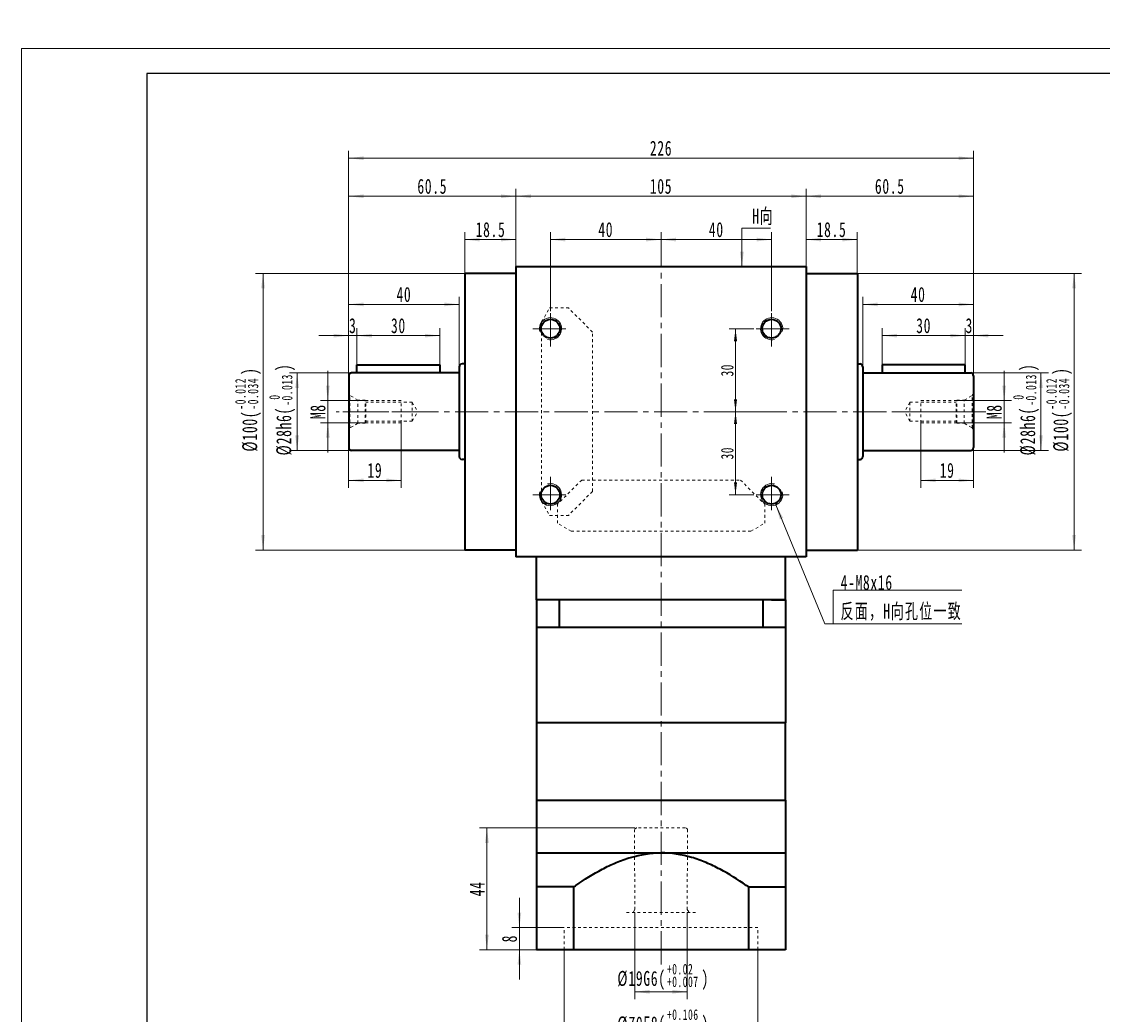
# Model space of a CAD drawing. Header units: millimetres. Extents: x 2895 to 3655, y -169 to 378.
# Tile 2 of 8: x 2895 to 3285, y 19 to 378. Entities that reach past the tile are written whole.
import ezdxf

# ---------------------------------------------------------------- set-up
doc = ezdxf.new("R2010")
doc.units = ezdxf.units.MM
doc.linetypes.add('点画线', pattern=[18, 12, -2, 2, -2])
doc.linetypes.add('虚线', pattern=[2, 1, -1])
doc.layers.get('0').update_dxf_attribs({"lineweight": 35})
for name, color, linetype, lineweight in [('CDRAFT0', 7, 'Continuous', 35), ('EB0', 7, 'Continuous', 35), ('EB0_1', 7, 'Continuous', 35), ('中心线层', 1, '点画线', 18), ('图框_外框线', 7, 'Continuous', 18), ('尺寸线层', 3, 'Continuous', 18), ('粗实线层', 7, 'Continuous', 35), ('粗实线层_1', 7, 'Continuous', 35), ('虚线层', 6, '虚线', 18)]:
    doc.layers.add(name, color=color, linetype=linetype, lineweight=lineweight)
doc.styles.add('标准', font='txt', dxfattribs={"width": 0.667})
doc.dimstyles.new('a4-1-1', dxfattribs={"dimtxt": 3, "dimasz": 3, "dimexe": 1.5, "dimexo": 0, "dimgap": 0.5, "dimtad": 1, "dimdec": 3, "dimdsep": 46, "dimtxsty": '标准', "dimblk": '_CAXARROW', "dimcen": 0, "dimdle": 6, "dimazin": 2, "dimtfac": 0.707107, "dimtdec": 3, "dimtix": 1, "dimtmove": 2, "dimatfit": 3, "dimfxl": 0, "dimfrac": 2, "dimtolj": 1, "dimarcsym": 0})
doc.dimstyles.new('a4-1-1.5', dxfattribs={"dimtxt": 4.5, "dimasz": 4.5, "dimexe": 2.25, "dimexo": 0, "dimgap": 0.75, "dimtad": 1, "dimdec": 3, "dimdsep": 46, "dimtxsty": '标准', "dimblk": '_CAXARROW', "dimcen": 0, "dimdle": 9, "dimazin": 2, "dimtfac": 0.707107, "dimtdec": 3, "dimtix": 1, "dimtmove": 2, "dimatfit": 3, "dimfxl": 0, "dimfrac": 2, "dimtolj": 1, "dimarcsym": 0})

# ---------------------------------------------------------------- blocks, each defined once
blk = doc.blocks.new('m8-11111_3_1')
at = {"layer": '中心线层', "linetype": '点画线', "lineweight": 18}
blk.add_line((27.67, 0), (-2.1, 0), dxfattribs=at)
at = {"layer": '粗实线层', "color": 6, "linetype": '虚线', "lineweight": 18}
for p, q in [((0, -6.6), (0, 6.6)), ((0, 6.6), (0.43, 5.86)), ((3.3, 4.2), (0.43, 5.86)), ((0.43, -5.86), (0.43, 5.86)), ((6, 4.2), (3.3, 4.2)), ((3.3, -4.2), (3.3, 4.2)), ((6.2, 4), (6, 4.2)), ((6, -4.2), (6, 4.2)), ((19, 4), (6.2, 4)), ((6.2, -4), (6.2, 4)), ((19, -4), (19, 4)), ((23, 3.4), (6.2, 3.4)), ((23, 3.4), (24.96, 0)), ((23, 3.4), (23, -3.4)), ((23, -3.4), (24.96, 0)), ((23, -3.4), (6.2, -3.4)), ((0, -6.6), (0.43, -5.86)), ((3.3, -4.2), (0.43, -5.86)), ((6, -4.2), (3.3, -4.2)), ((6.2, -4), (6, -4.2)), ((19, -4), (6.2, -4))]:
    blk.add_line(p, q, dxfattribs=at)
blk = doc.blocks.new('*X3')
at = {"layer": '尺寸线层', "linetype": 'Continuous'}
for points in [[(3005.3, 241.25), (3005.97, 246.65), (3004.62, 246.65)], [(3005.3, 233.25), (3005.97, 227.85), (3004.62, 227.85)]]:
    blk.add_hatch(color=0, dxfattribs=at).paths.add_polyline_path(points, flags=0)
at = {"layer": '尺寸线层', "color": 0, "linetype": 'Continuous'}
for p, q in [((3005.3, 252.05), (3005.3, 222.45)), ((3019.03, 241.25), (3002.6, 241.25)), ((3019.03, 233.25), (3002.6, 233.25))]:
    blk.add_line(p, q, dxfattribs=at)
at = {"layer": '尺寸线层', "color": 0, "insert": (3001.73, 237.25), "char_height": 5.4, "width": 10.8, "attachment_point": 5, "rotation": 90, "line_spacing_factor": 1.15057, "style": '标准'}
blk.add_mtext('\\T1.1;M8', dxfattribs=at)
blk = doc.blocks.new('_CAXARROW')
blk.add_hatch(color=0).paths.add_polyline_path([(0, 0), (-1, 0.125), (-1, -0.125)], flags=0)
blk = doc.blocks.new('*X4')
at = {"layer": '尺寸线层', "linetype": 'Continuous'}
for points in [[(3012.83, 212.43), (3018.23, 213.1), (3018.23, 211.75)], [(3031.83, 212.43), (3026.43, 213.1), (3026.43, 211.75)]]:
    blk.add_hatch(color=0, dxfattribs=at).paths.add_polyline_path(points, flags=0)
at = {"layer": '尺寸线层', "color": 0, "linetype": 'Continuous'}
for p, q in [((3031.83, 233.25), (3031.83, 209.73)), ((3012.83, 224.25), (3012.83, 209.73)), ((3012.83, 212.43), (3031.83, 212.43))]:
    blk.add_line(p, q, dxfattribs=at)
at = {"layer": '尺寸线层', "color": 0, "insert": (3022.33, 216), "char_height": 5.4, "width": 10.8, "attachment_point": 5, "line_spacing_factor": 1.15057, "style": '标准'}
blk.add_mtext('\\T1.1;19', dxfattribs=at)
blk = doc.blocks.new('*X6')
at = {"layer": '尺寸线层', "color": 0, "char_height": 5.4, "attachment_point": 1, "rotation": 90, "line_spacing_factor": 1.15057, "style": '标准'}
for s, insert, width in [('\\T1.1;)', (2986.65, 251.92), 126.3617), ('\\T1.1;{\\H0.707107x;-0.013}', (2988.64, 239.38), 45.8159), ('\\T1.1;{\\H0.707107x;0}', (2984.09, 241.59), 45.8159), ('\\T1.1;%%C28h6(', (2986.65, 221.46), 126.3617)]:
    blk.add_mtext(s, dxfattribs=dict(at, insert=insert, width=width))
blk = doc.blocks.new('*X5')
at = {"layer": '尺寸线层', "linetype": 'Continuous'}
for points in [[(2994.18, 251.25), (2994.86, 245.85), (2993.51, 245.85)], [(2994.18, 223.25), (2994.86, 228.65), (2993.51, 228.65)]]:
    blk.add_hatch(color=0, dxfattribs=at).paths.add_polyline_path(points, flags=0)
at = {"layer": '尺寸线层', "color": 0, "linetype": 'Continuous'}
for p, q in [((3013.83, 251.25), (2991.48, 251.25)), ((2994.18, 251.25), (2994.18, 223.25)), ((3013.83, 223.25), (2991.48, 223.25))]:
    blk.add_line(p, q, dxfattribs=at)
at = {"layer": '尺寸线层', "color": 0}
blk.add_blockref('*X6', (0, 0), dxfattribs=at)
blk = doc.blocks.new('*X8')
at = {"layer": '尺寸线层', "color": 0, "char_height": 5.4, "attachment_point": 1, "rotation": 90, "line_spacing_factor": 1.15057, "style": '标准'}
for s, insert, width in [('\\T1.1;{\\H0.707107x;-0.012}', (2971.77, 238.01), 45.8159), ('\\T1.1;)', (2974.33, 250.55), 115.3966), ('\\T1.1;{\\H0.707107x;-0.034}', (2976.32, 238.01), 45.8159), ('\\T1.1;%%C100(', (2974.33, 222.83), 115.3966)]:
    blk.add_mtext(s, dxfattribs=dict(at, insert=insert, width=width))
blk = doc.blocks.new('*X7')
at = {"layer": '尺寸线层', "linetype": 'Continuous'}
for points in [[(2981.86, 287.25), (2982.53, 281.85), (2981.18, 281.85)], [(2981.86, 187.25), (2982.53, 192.65), (2981.18, 192.65)]]:
    blk.add_hatch(color=0, dxfattribs=at).paths.add_polyline_path(points, flags=0)
at = {"layer": '尺寸线层', "color": 0, "linetype": 'Continuous'}
for p, q in [((3054.83, 287.25), (2979.16, 287.25)), ((2981.86, 287.25), (2981.86, 187.25)), ((3054.83, 187.25), (2979.16, 187.25))]:
    blk.add_line(p, q, dxfattribs=at)
at = {"layer": '尺寸线层', "color": 0}
blk.add_blockref('*X8', (0, 0), dxfattribs=at)
blk = doc.blocks.new('*X9')
at = {"layer": '尺寸线层', "linetype": 'Continuous'}
for points in [[(3073.33, 315.14), (3078.73, 315.82), (3078.73, 314.47)], [(3178.33, 315.14), (3172.93, 315.82), (3172.93, 314.47)]]:
    blk.add_hatch(color=0, dxfattribs=at).paths.add_polyline_path(points, flags=0)
at = {"layer": '尺寸线层', "color": 0, "linetype": 'Continuous'}
for p, q in [((3073.33, 289.75), (3073.33, 317.84)), ((3178.33, 289.75), (3178.33, 317.84)), ((3073.33, 315.14), (3178.33, 315.14))]:
    blk.add_line(p, q, dxfattribs=at)
at = {"layer": '尺寸线层', "color": 0, "insert": (3125.83, 318.71), "char_height": 5.4, "width": 14.0022, "attachment_point": 5, "line_spacing_factor": 1.15057, "style": '标准'}
blk.add_mtext('\\T1.1;105', dxfattribs=at)
blk = doc.blocks.new('*X10')
at = {"layer": '尺寸线层', "linetype": 'Continuous'}
for points in [[(3054.83, 299.49), (3060.23, 298.81), (3060.23, 300.16)], [(3073.33, 299.49), (3067.93, 298.81), (3067.93, 300.16)]]:
    blk.add_hatch(color=0, dxfattribs=at).paths.add_polyline_path(points, flags=0)
at = {"layer": '尺寸线层', "color": 0, "linetype": 'Continuous'}
for p, q in [((3054.83, 287.25), (3054.83, 302.19)), ((3073.33, 289.75), (3073.33, 302.19)), ((3073.33, 299.49), (3054.83, 299.49))]:
    blk.add_line(p, q, dxfattribs=at)
at = {"layer": '尺寸线层', "color": 0, "insert": (3064.16, 303.06), "char_height": 5.4, "width": 19.4848, "attachment_point": 5, "line_spacing_factor": 1.15057, "style": '标准'}
blk.add_mtext('\\T1.1;18.5', dxfattribs=at)
blk = doc.blocks.new('*X11')
at = {"layer": '尺寸线层', "linetype": 'Continuous'}
for points in [[(3012.83, 264.75), (3007.43, 265.42), (3007.43, 264.07)], [(3015.83, 264.75), (3021.23, 265.42), (3021.23, 264.07)]]:
    blk.add_hatch(color=0, dxfattribs=at).paths.add_polyline_path(points, flags=0)
at = {"layer": '尺寸线层', "color": 0, "linetype": 'Continuous'}
for p, q in [((3012.83, 250.25), (3012.83, 267.45)), ((3015.83, 254.25), (3015.83, 267.45)), ((3002.03, 264.75), (3026.63, 264.75))]:
    blk.add_line(p, q, dxfattribs=at)
at = {"layer": '尺寸线层', "color": 0, "insert": (3014.33, 268.32), "char_height": 5.4, "width": 10.8, "attachment_point": 5, "line_spacing_factor": 1.15057, "style": '标准'}
blk.add_mtext('\\T1.1;3', dxfattribs=at)
blk = doc.blocks.new('*X12')
at = {"layer": '尺寸线层', "linetype": 'Continuous'}
for points in [[(3015.83, 264.75), (3021.23, 265.42), (3021.23, 264.07)], [(3045.83, 264.75), (3040.43, 265.42), (3040.43, 264.07)]]:
    blk.add_hatch(color=0, dxfattribs=at).paths.add_polyline_path(points, flags=0)
at = {"layer": '尺寸线层', "color": 0, "linetype": 'Continuous'}
for p, q in [((3015.83, 254.25), (3015.83, 267.45)), ((3045.83, 254.25), (3045.83, 267.45)), ((3015.83, 264.75), (3045.83, 264.75))]:
    blk.add_line(p, q, dxfattribs=at)
at = {"layer": '尺寸线层', "color": 0, "insert": (3030.83, 268.32), "char_height": 5.4, "width": 10.8, "attachment_point": 5, "line_spacing_factor": 1.15057, "style": '标准'}
blk.add_mtext('\\T1.1;30', dxfattribs=at)
blk = doc.blocks.new('*X13')
at = {"layer": '尺寸线层', "linetype": 'Continuous'}
for points in [[(3012.83, 276.04), (3018.23, 275.36), (3018.23, 276.71)], [(3052.83, 276.04), (3047.43, 275.36), (3047.43, 276.71)]]:
    blk.add_hatch(color=0, dxfattribs=at).paths.add_polyline_path(points, flags=0)
at = {"layer": '尺寸线层', "color": 0, "linetype": 'Continuous'}
for p, q in [((3012.83, 250.25), (3012.83, 278.74)), ((3052.83, 253.5), (3052.83, 278.74)), ((3052.83, 276.04), (3012.83, 276.04))]:
    blk.add_line(p, q, dxfattribs=at)
at = {"layer": '尺寸线层', "color": 0, "insert": (3032.83, 279.61), "char_height": 5.4, "width": 10.8, "attachment_point": 5, "line_spacing_factor": 1.15057, "style": '标准'}
blk.add_mtext('\\T1.1;40', dxfattribs=at)
blk = doc.blocks.new('*X14')
at = {"layer": '尺寸线层', "linetype": 'Continuous'}
for points in [[(3012.83, 315.14), (3018.23, 315.82), (3018.23, 314.47)], [(3073.33, 315.14), (3067.93, 315.82), (3067.93, 314.47)]]:
    blk.add_hatch(color=0, dxfattribs=at).paths.add_polyline_path(points, flags=0)
at = {"layer": '尺寸线层', "color": 0, "linetype": 'Continuous'}
for p, q in [((3012.83, 250.25), (3012.83, 317.84)), ((3073.33, 289.75), (3073.33, 317.84)), ((3012.83, 315.14), (3073.33, 315.14))]:
    blk.add_line(p, q, dxfattribs=at)
at = {"layer": '尺寸线层', "color": 0, "insert": (3043.08, 318.71), "char_height": 5.4, "width": 19.6405, "attachment_point": 5, "line_spacing_factor": 1.15057, "style": '标准'}
blk.add_mtext('\\T1.1;60.5', dxfattribs=at)
blk = doc.blocks.new('*X15')
at = {"layer": '尺寸线层', "linetype": 'Continuous'}
for points in [[(3235.83, 264.75), (3230.43, 264.07), (3230.43, 265.42)], [(3238.83, 264.75), (3244.23, 264.07), (3244.23, 265.42)]]:
    blk.add_hatch(color=0, dxfattribs=at).paths.add_polyline_path(points, flags=0)
at = {"layer": '尺寸线层', "color": 0, "linetype": 'Continuous'}
for p, q in [((3235.83, 254.25), (3235.83, 267.45)), ((3238.83, 250.25), (3238.83, 267.45)), ((3249.63, 264.75), (3225.03, 264.75))]:
    blk.add_line(p, q, dxfattribs=at)
at = {"layer": '尺寸线层', "color": 0, "insert": (3237.33, 268.32), "char_height": 5.4, "width": 10.8, "attachment_point": 5, "line_spacing_factor": 1.15057, "style": '标准'}
blk.add_mtext('\\T1.1;3', dxfattribs=at)
blk = doc.blocks.new('*X16')
at = {"layer": '尺寸线层', "linetype": 'Continuous'}
for points in [[(3205.83, 264.75), (3211.23, 264.07), (3211.23, 265.42)], [(3235.83, 264.75), (3230.43, 264.07), (3230.43, 265.42)]]:
    blk.add_hatch(color=0, dxfattribs=at).paths.add_polyline_path(points, flags=0)
at = {"layer": '尺寸线层', "color": 0, "linetype": 'Continuous'}
for p, q in [((3205.83, 254.25), (3205.83, 267.45)), ((3235.83, 254.25), (3235.83, 267.45)), ((3235.83, 264.75), (3205.83, 264.75))]:
    blk.add_line(p, q, dxfattribs=at)
at = {"layer": '尺寸线层', "color": 0, "insert": (3220.83, 268.32), "char_height": 5.4, "width": 10.8, "attachment_point": 5, "line_spacing_factor": 1.15057, "style": '标准'}
blk.add_mtext('\\T1.1;30', dxfattribs=at)
blk = doc.blocks.new('*X17')
at = {"layer": '尺寸线层', "linetype": 'Continuous'}
for points in [[(3198.83, 276.04), (3204.23, 276.71), (3204.23, 275.36)], [(3238.83, 276.04), (3233.43, 276.71), (3233.43, 275.36)]]:
    blk.add_hatch(color=0, dxfattribs=at).paths.add_polyline_path(points, flags=0)
at = {"layer": '尺寸线层', "color": 0, "linetype": 'Continuous'}
for p, q in [((3198.83, 253.5), (3198.83, 278.74)), ((3238.83, 250.25), (3238.83, 278.74)), ((3198.83, 276.04), (3238.83, 276.04))]:
    blk.add_line(p, q, dxfattribs=at)
at = {"layer": '尺寸线层', "color": 0, "insert": (3218.83, 279.61), "char_height": 5.4, "width": 10.8, "attachment_point": 5, "line_spacing_factor": 1.15057, "style": '标准'}
blk.add_mtext('\\T1.1;40', dxfattribs=at)
blk = doc.blocks.new('*X18')
at = {"layer": '尺寸线层', "linetype": 'Continuous'}
for points in [[(3178.33, 315.14), (3183.73, 314.47), (3183.73, 315.82)], [(3238.83, 315.14), (3233.43, 314.47), (3233.43, 315.82)]]:
    blk.add_hatch(color=0, dxfattribs=at).paths.add_polyline_path(points, flags=0)
at = {"layer": '尺寸线层', "color": 0, "linetype": 'Continuous'}
for p, q in [((3178.33, 289.75), (3178.33, 317.84)), ((3238.83, 250.25), (3238.83, 317.84)), ((3238.83, 315.14), (3178.33, 315.14))]:
    blk.add_line(p, q, dxfattribs=at)
at = {"layer": '尺寸线层', "color": 0, "insert": (3208.58, 318.71), "char_height": 5.4, "width": 19.6405, "attachment_point": 5, "line_spacing_factor": 1.15057, "style": '标准'}
blk.add_mtext('\\T1.1;60.5', dxfattribs=at)
blk = doc.blocks.new('*X19')
at = {"layer": '尺寸线层', "linetype": 'Continuous'}
for points in [[(3178.33, 299.49), (3183.73, 300.16), (3183.73, 298.81)], [(3196.83, 299.49), (3191.43, 300.16), (3191.43, 298.81)]]:
    blk.add_hatch(color=0, dxfattribs=at).paths.add_polyline_path(points, flags=0)
at = {"layer": '尺寸线层', "color": 0, "linetype": 'Continuous'}
for p, q in [((3178.33, 289.75), (3178.33, 302.19)), ((3196.83, 287.25), (3196.83, 302.19)), ((3178.33, 299.49), (3196.83, 299.49))]:
    blk.add_line(p, q, dxfattribs=at)
at = {"layer": '尺寸线层', "color": 0, "insert": (3187.51, 303.06), "char_height": 5.4, "width": 19.4848, "attachment_point": 5, "line_spacing_factor": 1.15057, "style": '标准'}
blk.add_mtext('\\T1.1;18.5', dxfattribs=at)
blk = doc.blocks.new('*X20')
at = {"layer": '尺寸线层', "linetype": 'Continuous'}
for points in [[(3219.83, 212.43), (3225.23, 211.75), (3225.23, 213.1)], [(3238.83, 212.43), (3233.43, 211.75), (3233.43, 213.1)]]:
    blk.add_hatch(color=0, dxfattribs=at).paths.add_polyline_path(points, flags=0)
at = {"layer": '尺寸线层', "color": 0, "linetype": 'Continuous'}
for p, q in [((3219.83, 233.25), (3219.83, 209.73)), ((3238.83, 224.25), (3238.83, 209.73)), ((3238.83, 212.43), (3219.83, 212.43))]:
    blk.add_line(p, q, dxfattribs=at)
at = {"layer": '尺寸线层', "color": 0, "insert": (3229.33, 216), "char_height": 5.4, "width": 10.8, "attachment_point": 5, "line_spacing_factor": 1.15057, "style": '标准'}
blk.add_mtext('\\T1.1;19', dxfattribs=at)
blk = doc.blocks.new('*X21')
at = {"layer": '尺寸线层', "linetype": 'Continuous'}
for points in [[(3249.95, 241.25), (3250.63, 246.65), (3249.28, 246.65)], [(3249.95, 233.25), (3250.63, 227.85), (3249.28, 227.85)]]:
    blk.add_hatch(color=0, dxfattribs=at).paths.add_polyline_path(points, flags=0)
at = {"layer": '尺寸线层', "color": 0, "linetype": 'Continuous'}
for p, q in [((3249.95, 252.05), (3249.95, 222.45)), ((3232.63, 241.25), (3252.65, 241.25)), ((3232.63, 233.25), (3252.65, 233.25))]:
    blk.add_line(p, q, dxfattribs=at)
at = {"layer": '尺寸线层', "color": 0, "insert": (3246.38, 237.25), "char_height": 5.4, "width": 10.8, "attachment_point": 5, "rotation": 90, "line_spacing_factor": 1.15057, "style": '标准'}
blk.add_mtext('\\T1.1;M8', dxfattribs=at)
blk = doc.blocks.new('*X23')
at = {"layer": '尺寸线层', "color": 0, "char_height": 5.4, "attachment_point": 1, "rotation": 90, "line_spacing_factor": 1.15057, "style": '标准'}
for s, insert, width in [('\\T1.1;)', (3255.75, 251.92), 126.3617), ('\\T1.1;{\\H0.707107x;-0.013}', (3257.74, 239.38), 45.8159), ('\\T1.1;{\\H0.707107x;0}', (3253.18, 241.59), 45.8159), ('\\T1.1;%%C28h6(', (3255.75, 221.46), 126.3617)]:
    blk.add_mtext(s, dxfattribs=dict(at, insert=insert, width=width))
blk = doc.blocks.new('*X22')
at = {"layer": '尺寸线层', "linetype": 'Continuous'}
for points in [[(3263.27, 251.25), (3263.95, 245.85), (3262.6, 245.85)], [(3263.27, 223.25), (3263.95, 228.65), (3262.6, 228.65)]]:
    blk.add_hatch(color=0, dxfattribs=at).paths.add_polyline_path(points, flags=0)
at = {"layer": '尺寸线层', "color": 0, "linetype": 'Continuous'}
for p, q in [((3237.83, 251.25), (3265.97, 251.25)), ((3263.27, 251.25), (3263.27, 223.25)), ((3237.83, 223.25), (3265.97, 223.25))]:
    blk.add_line(p, q, dxfattribs=at)
at = {"layer": '尺寸线层', "color": 0}
blk.add_blockref('*X23', (0, 0), dxfattribs=at)
blk = doc.blocks.new('*X25')
at = {"layer": '尺寸线层', "color": 0, "char_height": 5.4, "attachment_point": 1, "rotation": 90, "line_spacing_factor": 1.15057, "style": '标准'}
for s, insert, width in [('\\T1.1;{\\H0.707107x;-0.012}', (3265.15, 238.01), 45.8159), ('\\T1.1;)', (3267.71, 250.55), 115.3966), ('\\T1.1;{\\H0.707107x;-0.034}', (3269.7, 238.01), 45.8159), ('\\T1.1;%%C100(', (3267.71, 222.83), 115.3966)]:
    blk.add_mtext(s, dxfattribs=dict(at, insert=insert, width=width))
blk = doc.blocks.new('*X24')
at = {"layer": '尺寸线层', "linetype": 'Continuous'}
for points in [[(3275.24, 287.25), (3275.92, 281.85), (3274.57, 281.85)], [(3275.24, 187.25), (3275.92, 192.65), (3274.57, 192.65)]]:
    blk.add_hatch(color=0, dxfattribs=at).paths.add_polyline_path(points, flags=0)
at = {"layer": '尺寸线层', "color": 0, "linetype": 'Continuous'}
for p, q in [((3196.83, 287.25), (3277.94, 287.25)), ((3275.24, 287.25), (3275.24, 187.25)), ((3196.83, 187.25), (3277.94, 187.25))]:
    blk.add_line(p, q, dxfattribs=at)
at = {"layer": '尺寸线层', "color": 0}
blk.add_blockref('*X25', (0, 0), dxfattribs=at)
blk = doc.blocks.new('*X26')
at = {"layer": '尺寸线层', "linetype": 'Continuous'}
for points in [[(3012.83, 328.9), (3018.23, 328.22), (3018.23, 329.57)], [(3238.83, 328.9), (3233.43, 328.22), (3233.43, 329.57)]]:
    blk.add_hatch(color=0, dxfattribs=at).paths.add_polyline_path(points, flags=0)
at = {"layer": '尺寸线层', "color": 0, "linetype": 'Continuous'}
for p, q in [((3012.83, 250.25), (3012.83, 331.6)), ((3238.83, 328.9), (3012.83, 328.9)), ((3238.83, 250.25), (3238.83, 331.6))]:
    blk.add_line(p, q, dxfattribs=at)
at = {"layer": '尺寸线层', "color": 0, "insert": (3125.83, 332.47), "char_height": 5.4, "width": 14.2748, "attachment_point": 5, "line_spacing_factor": 1.15057, "style": '标准'}
blk.add_mtext('\\T1.1;226', dxfattribs=at)
blk = doc.blocks.new('*X27')
at = {"layer": '尺寸线层', "linetype": 'Continuous'}
for points in [[(3085.83, 299.49), (3091.23, 300.16), (3091.23, 298.81)], [(3125.83, 299.49), (3120.43, 300.16), (3120.43, 298.81)]]:
    blk.add_hatch(color=0, dxfattribs=at).paths.add_polyline_path(points, flags=0)
at = {"layer": '尺寸线层', "color": 0, "linetype": 'Continuous'}
for p, q in [((3085.83, 273.65), (3085.83, 302.19)), ((3125.83, 292.75), (3125.83, 302.19)), ((3085.83, 299.49), (3125.83, 299.49))]:
    blk.add_line(p, q, dxfattribs=at)
at = {"layer": '尺寸线层', "color": 0, "insert": (3105.83, 303.06), "char_height": 5.4, "width": 10.8, "attachment_point": 5, "line_spacing_factor": 1.15057, "style": '标准'}
blk.add_mtext('\\T1.1;40', dxfattribs=at)
blk = doc.blocks.new('*X28')
at = {"layer": '尺寸线层', "linetype": 'Continuous'}
for points in [[(3125.83, 299.49), (3131.23, 298.81), (3131.23, 300.16)], [(3165.83, 299.49), (3160.43, 298.81), (3160.43, 300.16)]]:
    blk.add_hatch(color=0, dxfattribs=at).paths.add_polyline_path(points, flags=0)
at = {"layer": '尺寸线层', "color": 0, "linetype": 'Continuous'}
for p, q in [((3125.83, 292.75), (3125.83, 302.19)), ((3165.83, 273.65), (3165.83, 302.19)), ((3165.83, 299.49), (3125.83, 299.49))]:
    blk.add_line(p, q, dxfattribs=at)
at = {"layer": '尺寸线层', "color": 0, "insert": (3145.83, 303.06), "char_height": 5.4, "width": 10.8, "attachment_point": 5, "line_spacing_factor": 1.15057, "style": '标准'}
blk.add_mtext('\\T1.1;40', dxfattribs=at)
blk = doc.blocks.new('*X29')
at = {"layer": '尺寸线层', "linetype": 'Continuous'}
for points in [[(3152.77, 267.25), (3153.33, 262.75), (3152.21, 262.75)], [(3152.77, 237.25), (3153.33, 241.75), (3152.21, 241.75)]]:
    blk.add_hatch(color=0, dxfattribs=at).paths.add_polyline_path(points, flags=0)
at = {"layer": '尺寸线层', "color": 0, "linetype": 'Continuous'}
for p, q in [((3159.43, 267.25), (3150.52, 267.25)), ((3152.77, 267.25), (3152.77, 237.25)), ((3163.58, 237.25), (3150.52, 237.25))]:
    blk.add_line(p, q, dxfattribs=at)
at = {"layer": '尺寸线层', "color": 0, "insert": (3149.79, 252.25), "char_height": 4.5, "width": 9, "attachment_point": 5, "rotation": 90, "line_spacing_factor": 1.15057, "style": '标准'}
blk.add_mtext('\\T1.1;30', dxfattribs=at)
blk = doc.blocks.new('*X30')
at = {"layer": '尺寸线层', "linetype": 'Continuous'}
for points in [[(3152.77, 237.25), (3153.33, 232.75), (3152.21, 232.75)], [(3152.77, 207.25), (3153.33, 211.75), (3152.21, 211.75)]]:
    blk.add_hatch(color=0, dxfattribs=at).paths.add_polyline_path(points, flags=0)
at = {"layer": '尺寸线层', "color": 0, "linetype": 'Continuous'}
for p, q in [((3159.63, 237.25), (3150.52, 237.25)), ((3152.77, 237.25), (3152.77, 207.25)), ((3159.43, 207.25), (3150.52, 207.25))]:
    blk.add_line(p, q, dxfattribs=at)
at = {"layer": '尺寸线层', "color": 0, "insert": (3149.79, 222.25), "char_height": 4.5, "width": 9, "attachment_point": 5, "rotation": 90, "line_spacing_factor": 1.15057, "style": '标准'}
blk.add_mtext('\\T1.1;30', dxfattribs=at)
blk = doc.blocks.new('*X31')
at = {"layer": '尺寸线层', "linetype": 'Continuous'}
blk.add_hatch(color=0, dxfattribs=at).paths.add_polyline_path([(-1.05, -13.87), (-1.71, -8.47), (-0.36, -8.47)], flags=0)
at = {"layer": '尺寸线层', "color": 0, "linetype": 'Continuous'}
blk.add_line((-1.05, -13.87), (-1.02, 0), dxfattribs=at)
at = {"layer": '尺寸线层', "color": 0}
for p, q in [((-1.02, 0), (0, 0)), ((0, 0), (9.3, 0)), ((0, 0), (0, 0))]:
    blk.add_line(p, q, dxfattribs=at)
at = {"layer": '尺寸线层', "color": 0, "insert": (2.7, 1.08), "char_height": 5.4, "width": 13.1923, "attachment_point": 7, "line_spacing_factor": 1.15057, "style": '标准'}
blk.add_mtext('\\T1.1;H向', dxfattribs=at)
blk = doc.blocks.new('*X32')
at = {"layer": '尺寸线层', "linetype": 'Continuous'}
blk.add_hatch(color=0, dxfattribs=at).paths.add_polyline_path([(-20.72, 42.96), (-18.04, 38.23), (-19.29, 37.71)], flags=0)
at = {"layer": '尺寸线层', "color": 0, "linetype": 'Continuous'}
blk.add_line((-20.72, 42.96), (-3.04, 0), dxfattribs=at)
at = {"layer": '尺寸线层', "color": 0}
for p, q in [((0, 12.08), (46.61, 12.08)), ((0, 0), (0, 12.08)), ((-3.04, 0), (0, 0)), ((0, 0), (46.61, 0))]:
    blk.add_line(p, q, dxfattribs=at)
at = {"layer": '尺寸线层', "color": 0, "insert": (2.7, 1.08), "char_height": 5.4, "width": 87.8216, "attachment_point": 7, "line_spacing_factor": 1.15057, "style": '标准'}
blk.add_mtext('\\T1.1;4-M8x16\\P反面，H向孔位一致', dxfattribs=at)
blk = doc.blocks.new('*X41')
at = {"layer": '尺寸线层', "color": 0, "char_height": 5.4, "attachment_point": 1, "line_spacing_factor": 1.15057, "style": '标准'}
for s, insert, width in [('\\T1.1;{\\H0.707107x;+0.106}', (3127.96, 21.19), 45.8159), ('\\T1.1;%%C70E8(', (3110.04, 18.62), 126.3617), ('\\T1.1;{\\H0.707107x;+0.06}', (3127.96, 16.63), 45.8159), ('\\T1.1;)', (3140.5, 18.62), 126.3617)]:
    blk.add_mtext(s, dxfattribs=dict(at, insert=insert, width=width))
blk = doc.blocks.new('*X40')
at = {"layer": '尺寸线层', "linetype": 'Continuous'}
for points in [[(3090.83, 11.1), (3096.23, 11.77), (3096.23, 10.42)], [(3160.83, 11.1), (3155.43, 11.77), (3155.43, 10.42)]]:
    blk.add_hatch(color=0, dxfattribs=at).paths.add_polyline_path(points, flags=0)
at = {"layer": '尺寸线层', "color": 0, "linetype": 'Continuous'}
for p, q in [((3090.83, 42.75), (3090.83, 8.4)), ((3160.83, 42.75), (3160.83, 8.4)), ((3090.83, 11.1), (3160.83, 11.1))]:
    blk.add_line(p, q, dxfattribs=at)
at = {"layer": '尺寸线层', "color": 0}
blk.add_blockref('*X41', (0, 0), dxfattribs=at)
blk = doc.blocks.new('*X42')
at = {"layer": '尺寸线层', "linetype": 'Continuous'}
for points in [[(3074.58, 50.75), (3075.26, 56.15), (3073.91, 56.15)], [(3074.58, 42.75), (3075.26, 37.35), (3073.91, 37.35)]]:
    blk.add_hatch(color=0, dxfattribs=at).paths.add_polyline_path(points, flags=0)
at = {"layer": '尺寸线层', "color": 0, "linetype": 'Continuous'}
for p, q in [((3074.58, 61.55), (3074.58, 31.95)), ((3090.83, 50.75), (3071.88, 50.75)), ((3080.83, 42.75), (3071.88, 42.75))]:
    blk.add_line(p, q, dxfattribs=at)
at = {"layer": '尺寸线层', "color": 0, "insert": (3071.01, 46.75), "char_height": 5.4, "width": 10.8, "attachment_point": 5, "rotation": 90, "line_spacing_factor": 1.15057, "style": '标准'}
blk.add_mtext('\\T1.1;8', dxfattribs=at)
blk = doc.blocks.new('*X43')
at = {"layer": '尺寸线层', "linetype": 'Continuous'}
for points in [[(3062.85, 86.75), (3062.17, 81.35), (3063.52, 81.35)], [(3062.85, 42.75), (3062.17, 48.15), (3063.52, 48.15)]]:
    blk.add_hatch(color=0, dxfattribs=at).paths.add_polyline_path(points, flags=0)
at = {"layer": '尺寸线层', "color": 0, "linetype": 'Continuous'}
for p, q in [((3116.33, 86.75), (3060.15, 86.75)), ((3062.85, 42.75), (3062.85, 86.75)), ((3080.83, 42.75), (3060.15, 42.75))]:
    blk.add_line(p, q, dxfattribs=at)
at = {"layer": '尺寸线层', "color": 0, "insert": (3059.28, 64.75), "char_height": 5.4, "width": 10.8, "attachment_point": 5, "rotation": 90, "line_spacing_factor": 1.15057, "style": '标准'}
blk.add_mtext('\\T1.1;44', dxfattribs=at)
blk = doc.blocks.new('*X45')
at = {"layer": '尺寸线层', "color": 0, "char_height": 5.4, "attachment_point": 1, "line_spacing_factor": 1.15057, "style": '标准'}
for s, insert, width in [('\\T1.1;%%C19G6(', (3110.04, 35.06), 126.3617), ('\\T1.1;{\\H0.707107x;+0.02}', (3127.96, 37.63), 45.8159), ('\\T1.1;)', (3140.5, 35.06), 126.3617), ('\\T1.1;{\\H0.707107x;+0.007}', (3127.96, 33.07), 45.8159)]:
    blk.add_mtext(s, dxfattribs=dict(at, insert=insert, width=width))
blk = doc.blocks.new('*X44')
at = {"layer": '尺寸线层', "linetype": 'Continuous'}
for points in [[(3116.33, 27.54), (3121.73, 26.86), (3121.73, 28.21)], [(3135.33, 27.54), (3129.93, 26.86), (3129.93, 28.21)]]:
    blk.add_hatch(color=0, dxfattribs=at).paths.add_polyline_path(points, flags=0)
at = {"layer": '尺寸线层', "color": 0, "linetype": 'Continuous'}
for p, q in [((3116.33, 56.25), (3116.33, 24.84)), ((3135.33, 56.25), (3135.33, 24.84)), ((3135.33, 27.54), (3116.33, 27.54))]:
    blk.add_line(p, q, dxfattribs=at)
at = {"layer": '尺寸线层', "color": 0}
blk.add_blockref('*X45', (0, 0), dxfattribs=at)

msp = doc.modelspace()

# ---------------------------------------------------------------- linework, layer by layer
at = {"color": 7, "linetype": 'Continuous', "lineweight": 0}
for centre, start, end in [((3085.8349, 267.2507), 255, 195), ((3085.8349, 267.2507), 255, 195), ((3165.8349, 267.2507), 345, 285), ((3165.8349, 267.2507), 345, 285), ((3085.8349, 207.2507), 165, 105), ((3085.8349, 207.2507), 165, 105), ((3165.8349, 207.2507), 75, 15), ((3165.8349, 207.2507), 75, 15)]:
    msp.add_arc(centre, 4, start, end, dxfattribs=at)
at = {"layer": 'CDRAFT0', "color": 7}
for points in [[(3094.2149, 65.419), (3094.4867, 65.6117), (3094.7592, 65.8033), (3098.0932, 68.126), (3101.2361, 70.1051), (3106.151, 72.7007), (3107.8232, 73.503), (3110.3972, 74.5839), (3111.2662, 74.9238), (3113.0294, 75.5566), (3113.9238, 75.8494), (3118.4062, 77.1638), (3122.0708, 77.7507), (3125.8349, 77.7507)], [(3157.4549, 65.419), (3157.1832, 65.6117), (3156.9107, 65.8033), (3153.5767, 68.126), (3150.4337, 70.1051), (3145.5188, 72.7007), (3143.8467, 73.503), (3141.2727, 74.5839), (3140.4036, 74.9238), (3138.6404, 75.5566), (3137.7461, 75.8494), (3133.2637, 77.1638), (3129.599, 77.7507), (3125.8349, 77.7507)]]:
    msp.add_open_spline(points, degree=3, knots=[0, 0, 0, 0, 0.99721031, 0.99721031, 12.16246273, 12.16246273, 17.74508895, 17.74508895, 20.53640205, 20.53640205, 23.32771516, 23.32771516, 34.49296758, 34.49296758, 34.49296758, 34.49296758], dxfattribs=at)
at = {"layer": 'EB0'}
for p, q in [((3080.8349, 169.2507), (3080.8349, 124.7507)), ((3170.8349, 169.2507), (3080.8349, 169.2507)), ((3165.8349, 169.2507), (3170.8349, 169.2507)), ((3170.8349, 169.2507), (3170.8349, 149.2507)), ((3170.8349, 159.2507), (3080.8349, 159.2507)), ((3170.8349, 149.2507), (3170.8349, 124.7507)), ((3170.8349, 124.7507), (3080.8349, 124.7507))]:
    msp.add_line(p, q, dxfattribs=at)
at = {"layer": 'EB0_1'}
for p, q in [((3170.8349, 124.7507), (3080.8349, 124.7507)), ((3080.8349, 96.7507), (3080.8349, 42.7502)), ((3170.8349, 96.7507), (3170.8349, 42.7502)), ((3094.2149, 65.419), (3094.2149, 42.7502)), ((3157.4549, 65.419), (3157.4549, 42.7502)), ((3170.8349, 42.7502), (3080.8349, 42.7502))]:
    msp.add_line(p, q, dxfattribs=at)
at = {"layer": '中心线层'}
for p, q in [((3125.8349, 37.4073), (3125.8349, 292.7507)), ((3085.8349, 260.8507), (3085.8349, 273.6507)), ((3165.8349, 260.8507), (3165.8349, 273.6507)), ((3079.4349, 267.2507), (3092.2349, 267.2507)), ((3172.2349, 267.2507), (3159.4349, 267.2507)), ((3243.3364, 237.2507), (3008.3335, 237.2507)), ((3085.8349, 213.6507), (3085.8349, 200.8507)), ((3165.8349, 213.6507), (3165.8349, 200.8507)), ((3079.4349, 207.2507), (3092.2349, 207.2507)), ((3172.2349, 207.2507), (3159.4349, 207.2507))]:
    msp.add_line(p, q, dxfattribs=at)
at = {"layer": '图框_外框线', "color": 3}
msp.add_lwpolyline([(2894.5278, -168.9905), (3654.6537, -168.9905), (3654.6537, 368.527), (2894.5278, 368.527)], close=True, dxfattribs=at)
at = {"layer": '图框_外框线', "color": 3, "lineweight": 25}
msp.add_lwpolyline([(2939.7734, -159.9414), (3645.6046, -159.9414), (3645.6046, 359.4779), (2939.7734, 359.4779)], close=True, dxfattribs=at)
at = {"layer": '粗实线层'}
for p, q in [((3073.3349, 289.7507), (3073.3349, 184.7507)), ((3073.3349, 289.7507), (3178.3349, 289.7507)), ((3178.3349, 289.7507), (3178.3349, 184.7507)), ((3073.3349, 287.2507), (3054.8349, 287.2507)), ((3054.8349, 287.2507), (3054.8349, 187.2507)), ((3178.3349, 287.2507), (3196.8349, 287.2507)), ((3196.8349, 287.2507), (3196.8349, 187.2507)), ((3015.8349, 251.2507), (3015.8349, 254.2507)), ((3015.8349, 254.2507), (3045.8349, 254.2507)), ((3045.8349, 254.2507), (3045.8349, 251.2507)), ((3054.8349, 254.5007), (3053.8349, 254.5007)), ((3196.8349, 254.5007), (3197.8349, 254.5007)), ((3235.8349, 254.2507), (3205.8349, 254.2507)), ((3205.8349, 254.2507), (3205.8349, 251.2507)), ((3235.8349, 251.2507), (3235.8349, 254.2507)), ((3012.8349, 250.2507), (3012.8349, 224.2507)), ((3052.8349, 251.2507), (3013.8349, 251.2507)), ((3052.8349, 253.5007), (3052.8349, 221.0007)), ((3198.8349, 253.5007), (3198.8349, 221.0007)), ((3198.8349, 251.2507), (3237.8349, 251.2507)), ((3238.8349, 250.2507), (3238.8349, 224.2507)), ((3052.8349, 223.2507), (3013.8349, 223.2507)), ((3198.8349, 223.2507), (3237.8349, 223.2507)), ((3054.8349, 220.0007), (3053.8349, 220.0007)), ((3196.8349, 220.0007), (3197.8349, 220.0007)), ((3073.3349, 187.2507), (3054.8349, 187.2507)), ((3178.3349, 184.7507), (3073.3349, 184.7507)), ((3080.8349, 169.2507), (3080.8349, 184.7507)), ((3170.8349, 169.2507), (3170.8349, 184.7507)), ((3178.3349, 187.2507), (3196.8349, 187.2507)), ((3089.0225, 169.2507), (3089.0225, 159.2507)), ((3162.6473, 169.2507), (3162.6473, 159.2507)), ((3080.8349, 124.7507), (3080.8349, 96.7507)), ((3170.8349, 96.7507), (3170.8349, 124.7507)), ((3080.8349, 96.7507), (3170.8349, 96.7507)), ((3080.8349, 77.7507), (3170.8349, 77.7507))]:
    msp.add_line(p, q, dxfattribs=at)
at = {"layer": '粗实线层', "color": 6, "linetype": '虚线', "lineweight": 18}
for p, q in [((3082.6349, 269.7507), (3085.5217, 274.7507)), ((3085.5217, 274.7507), (3092.3476, 274.7507)), ((3101.0349, 266.0633), (3092.3476, 274.7507)), ((3082.6349, 269.7507), (3082.6349, 204.7507)), ((3101.0349, 208.438), (3101.0349, 266.0633)), ((3097.1223, 212.5507), (3088.3349, 203.7633)), ((3097.1223, 212.5507), (3154.5476, 212.5507)), ((3154.5476, 212.5507), (3163.3349, 203.7633)), ((3101.0349, 208.438), (3092.3476, 199.7507)), ((3082.6349, 204.7507), (3085.5217, 199.7507)), ((3088.3349, 196.9374), (3088.3349, 203.7633)), ((3163.3349, 196.9374), (3163.3349, 203.7633)), ((3085.5217, 199.7507), (3092.3476, 199.7507)), ((3093.3349, 194.0507), (3088.3349, 196.9374)), ((3158.3349, 194.0507), (3163.3349, 196.9374)), ((3158.3349, 194.0507), (3093.3349, 194.0507))]:
    msp.add_line(p, q, dxfattribs=at)
at = {"layer": '粗实线层'}
for centre in [(3085.8349, 267.2507), (3165.8349, 267.2507), (3085.8349, 207.2507), (3165.8349, 207.2507)]:
    msp.add_circle(centre, 3.4, dxfattribs=at)
for centre, start, end in [((3053.8349, 253.5007), 90, 180), ((3197.8349, 253.5007), 360, 90), ((3013.8349, 250.2507), 90, 180), ((3237.8349, 250.2507), 0, 90), ((3013.8349, 224.2507), 180, 270), ((3237.8349, 224.2507), 270, 360), ((3053.8349, 221.0007), 180, 270), ((3197.8349, 221.0007), 270, 0)]:
    msp.add_arc(centre, 1, start, end, dxfattribs=at)
at = {"layer": '粗实线层_1'}
for p, q in [((3094.2149, 65.419), (3080.8349, 65.419)), ((3157.4549, 65.419), (3170.8349, 65.419))]:
    msp.add_line(p, q, dxfattribs=at)
at = {"layer": '虚线层'}
for p, q in [((3134.6349, 86.7507), (3117.0349, 86.7507)), ((3116.2316, 71.2507), (3116.2316, 85.9498)), ((3135.4383, 71.2507), (3135.4383, 85.9507)), ((3116.3349, 57.2507), (3116.3349, 71.2507)), ((3135.3349, 57.2507), (3135.3349, 71.2507)), ((3135.3391, 69.2507), (3135.3349, 69.2507)), ((3138.3349, 56.2507), (3113.3349, 56.2507)), ((3116.3349, 57.2507), (3115.7576, 56.2507)), ((3135.3349, 57.2507), (3135.9123, 56.2507)), ((3160.8349, 50.7502), (3090.8349, 50.7502)), ((3090.8349, 42.7502), (3090.8349, 50.7502)), ((3160.8349, 42.7502), (3160.8349, 50.7502))]:
    msp.add_line(p, q, dxfattribs=at)
for centre, start, end in [((3117.0349, 85.9507), 90, 180), ((3134.6349, 85.9507), 0, 90)]:
    msp.add_arc(centre, 0.8, start, end, dxfattribs=at)

# ---------------------------------------------------------------- block references
at = {"layer": '尺寸线层'}
for name, p in [('*X31', (3156.1197, 303.6178)), ('*X32', (3188.0849, 160.5906))]:
    msp.add_blockref(name, p, dxfattribs=at)
at = {"layer": '粗实线层'}
msp.add_blockref('m8-11111_3_1', (3012.8349, 237.2507), dxfattribs=at)
at = {"layer": '粗实线层', "xscale": -1, "rotation": 360}
msp.add_blockref('m8-11111_3_1', (3238.8349, 237.2507), dxfattribs=at)

# ---------------------------------------------------------------- dimensions: what is measured, and where the dimension line sits
at = {"layer": '尺寸线层'}
for base, p1, p2, text, picture, middle in [((2994.1804, 223.2507), (3013.8349, 251.2507), (3013.8349, 223.2507), '\\A1;%%C28h6({\\H0.707107x;\\S 0^ -0.013;})', '*X5', (2988.3449, 237.2507)), ((3263.2741, 223.2507), (3237.8349, 251.2507), (3237.8349, 223.2507), '\\A1;%%C28h6({\\H0.707107x;\\S 0^ -0.013;})', '*X22', (3257.4386, 237.2507)), ((2981.86, 187.2507), (3054.8349, 287.2507), (3054.8349, 187.2507), '\\A1;%%C100({\\H0.707107x;\\S-0.012^ -0.034;})', '*X7', (2976.0245, 237.2507)), ((3275.24, 187.2507), (3196.8349, 287.2507), (3196.8349, 187.2507), '\\A1;%%C100({\\H0.707107x;\\S-0.012^ -0.034;})', '*X24', (3269.4045, 237.2507))]:
    dim = msp.add_linear_dim(base=base, p1=p1, p2=p2, angle=270, text=text, dimstyle='a4-1-1', override={"dimpost": '%%C<>', "dimsah": 1, "dimtfill": 1, "dimtolj": 0, "dimtzin": 8}, dxfattribs=at)
    dim.commit()
    dim.dimension.update_dxf_attribs({"geometry": picture, "text_midpoint": middle})
for base, p1, p2, picture, middle in [((3012.8349, 328.8964), (3238.8349, 250.2507), (3012.8349, 250.2507), '*X26', (3125.8349, 332.4672)), ((3073.3349, 315.1441), (3012.8349, 250.2507), (3073.3349, 289.7507), '*X14', (3043.0849, 318.7149)), ((3178.3349, 315.1441), (3238.8349, 250.2507), (3178.3349, 289.7507), '*X18', (3208.5849, 318.7149)), ((3125.8349, 299.4899), (3085.8349, 273.6507), (3125.8349, 292.7507), '*X27', (3105.8349, 303.0607)), ((3125.8349, 299.4899), (3165.8349, 273.6507), (3125.8349, 292.7507), '*X28', (3145.8349, 303.0607)), ((3012.8349, 276.0376), (3052.8349, 253.5007), (3012.8349, 250.2507), '*X13', (3032.8349, 279.6084)), ((3015.8349, 264.7467), (3012.8349, 250.2507), (3015.8349, 254.2507), '*X11', (3014.3349, 268.3175)), ((3045.8349, 264.7467), (3015.8349, 254.2507), (3045.8349, 254.2507), '*X12', (3030.8349, 268.3175)), ((3205.8349, 264.7467), (3235.8349, 254.2507), (3205.8349, 254.2507), '*X16', (3220.8349, 268.3175)), ((3235.8349, 264.7467), (3238.8349, 250.2507), (3235.8349, 254.2507), '*X15', (3237.3349, 268.3175)), ((3219.8349, 212.4274), (3238.8349, 224.2507), (3219.8349, 233.2507), '*X20', (3229.3349, 215.9982))]:
    dim = msp.add_linear_dim(base=base, p1=p1, p2=p2, dimstyle='a4-1-1', override={"dimsah": 1, "dimtfill": 1, "dimtzin": 8}, dxfattribs=at)
    dim.commit()
    dim.dimension.update_dxf_attribs({"geometry": picture, "text_midpoint": middle})
for base, p1, p2, angle, dimstyle, override, picture, middle in [((3178.3349, 315.1441), (3073.3349, 289.7507), (3178.3349, 289.7507), 0, 'a4-1-1', {"dimsah": 1, "dimtfill": 1, "dimtzin": 8}, '*X9', (3125.8349, 318.7149)), ((3238.8349, 276.0376), (3198.8349, 253.5007), (3238.8349, 250.2507), 0, 'a4-1-1', {"dimsah": 1, "dimtfill": 1, "dimtzin": 8}, '*X17', (3218.8349, 279.6084)), ((3152.7675, 237.2507), (3159.4349, 267.2507), (3163.5843, 237.2507), 270, 'a4-1-1.5', {"dimsah": 1, "dimtfill": 1, "dimtzin": 8}, '*X29', (3149.7919, 252.2507)), ((3005.2963, 233.2507), (3019.0349, 241.2507), (3019.0349, 233.2507), 270, 'a4-1-1', {"dimpost": 'M<>', "dimsah": 1, "dimtfill": 1, "dimtzin": 8}, '*X3', (3001.7255, 237.2507)), ((3249.9544, 233.2507), (3232.6349, 241.2507), (3232.6349, 233.2507), 270, 'a4-1-1', {"dimpost": 'M<>', "dimsah": 1, "dimtfill": 1, "dimtzin": 8}, '*X21', (3246.3836, 237.2507)), ((3152.7675, 207.2507), (3159.6325, 237.2507), (3159.4349, 207.2507), 270, 'a4-1-1.5', {"dimsah": 1, "dimtfill": 1, "dimtzin": 8}, '*X30', (3149.7919, 222.2507)), ((3031.8349, 212.4274), (3012.8349, 224.2507), (3031.8349, 233.2507), 0, 'a4-1-1', {"dimsah": 1, "dimtfill": 1, "dimtzin": 8}, '*X4', (3022.3349, 215.9982)), ((3062.84605, 86.75067), (3080.83493, 42.75025), (3116.33493, 86.75067), 90, 'a4-1-1', {"dimsah": 1, "dimtfill": 1, "dimtzin": 8}, '*X43', (3059.27524, 64.75046)), ((3074.5849, 42.7502), (3090.8349, 50.7502), (3080.8349, 42.7502), 270, 'a4-1-1', {"dimsah": 1, "dimtfill": 1, "dimtzin": 8}, '*X42', (3071.0141, 46.7502))]:
    dim = msp.add_linear_dim(base=base, p1=p1, p2=p2, angle=angle, dimstyle=dimstyle, override=override, dxfattribs=at)
    dim.commit()
    dim.dimension.update_dxf_attribs({"geometry": picture, "text_midpoint": middle})
for base, p1, p2, picture, middle in [((3054.8349, 299.4899), (3073.3349, 289.7507), (3054.8349, 287.2507), '*X10', (3064.1569, 303.0607)), ((3196.8349, 299.4899), (3178.3349, 289.7507), (3196.8349, 287.2507), '*X19', (3187.513, 303.0607))]:
    dim = msp.add_linear_dim(base=base, p1=p1, p2=p2, dimstyle='a4-1-1', override={"dimsah": 1, "dimtfill": 1, "dimtzin": 8}, dxfattribs=at)
    dim.commit()
    dim.dimension.update_dxf_attribs({"geometry": picture, "text_midpoint": middle, "dimtype": 160})
for base, p1, p2, text, picture, middle in [((3116.3349, 27.5356), (3135.3349, 56.2507), (3116.3349, 56.2507), '\\A1;%%C19G6({\\H0.707107x;\\S+0.02^ +0.007;})', '*X44', (3125.8349, 33.3711)), ((3160.8349, 11.0964), (3090.8349, 42.7502), (3160.8349, 42.7502), '\\A1;%%C70E8({\\H0.707107x;\\S+0.106^ +0.06;})', '*X40', (3125.8349, 16.9319))]:
    dim = msp.add_linear_dim(base=base, p1=p1, p2=p2, text=text, dimstyle='a4-1-1', override={"dimpost": '%%C<>', "dimsah": 1, "dimtfill": 1, "dimtolj": 0, "dimtzin": 8}, dxfattribs=at)
    dim.commit()
    dim.dimension.update_dxf_attribs({"geometry": picture, "text_midpoint": middle})

doc.saveas('drawing.dxf')
